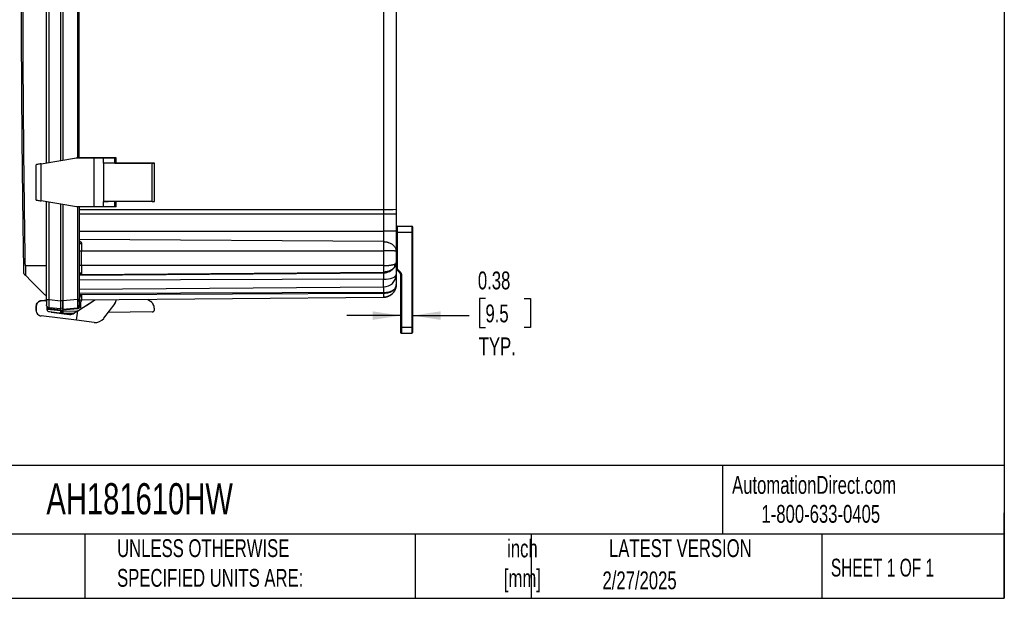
# Model space of a CAD drawing. Header units: inches. Extents: x 1.6 to 69.9, y 1.6 to 53.6.
# Tile 19 of 25: x 39.9 to 69.9, y 1.6 to 19.2. Entities that reach past the tile are written whole.
import ezdxf

# ---------------------------------------------------------------- set-up
doc = ezdxf.new("R2010")
doc.units = ezdxf.units.IN
doc.header["$LTSCALE"] = 6.5
doc.header["$MEASUREMENT"] = 0
doc.layers.add('DIMENSIONS', color=140, linetype='Continuous', lineweight=25)
doc.layers.add('TEXT', color=140, linetype='Continuous', lineweight=25)
doc.styles.add('SLDTEXTSTYLE0', font='TXT', dxfattribs={"width": 0.7})
doc.styles.add('SLDTEXTSTYLE1', font='TXT', dxfattribs={"width": 0.65})
doc.dimstyles.new('SLDDIMSTYLE1', dxfattribs={"dimtxt": 0.552246, "dimasz": 0.845, "dimexe": 0, "dimexo": 0.0625, "dimgap": 0.138062, "dimtad": 0, "dimtih": 1, "dimtoh": 1, "dimrnd": 1e-09, "dimdsep": 46, "dimtxsty": 'SLDTEXTSTYLE0', "dimsah": 1, "dimcen": 0.09, "dimadec": 0, "dimazin": 2, "dimtfac": 1, "dimtmove": 0, "dimatfit": 0, "dimfxl": 0, "dimfrac": 2, "dimtolj": 1, "dimtzin": 12, "dimarcsym": 0})

# ---------------------------------------------------------------- blocks, each defined once
blk = doc.blocks.new('_D_2')
at = {"layer": 'DIMENSIONS'}
for p, q in [((54.095, 10.734), (53.91, 10.734)), ((53.91, 10.734), (53.91, 9.856)), ((55.277, 10.734), (55.462, 10.734)), ((55.462, 10.734), (55.462, 9.856)), ((51.508, 10.217), (49.883, 10.217)), ((51.883, 10.217), (53.601, 10.217)), ((53.91, 9.856), (54.095, 9.856)), ((55.462, 9.856), (55.277, 9.856))]:
    blk.add_line(p, q, dxfattribs=at)
for points in [[(51.508, 10.217), (50.663, 10.347), (50.663, 10.087)], [(51.883, 10.217), (52.728, 10.087), (52.728, 10.347)]]:
    blk.add_solid(points, dxfattribs=at)
at = {"layer": 'DIMENSIONS', "char_height": 0.5417, "attachment_point": 1, "style": 'SLDTEXTSTYLE0'}
for s, insert in [('0.38', (53.865, 11.556)), ('9.5', (54.095, 10.554)), ('TYP.', (53.892, 9.553))]:
    blk.add_mtext(s, dxfattribs=dict(at, insert=insert))

msp = doc.modelspace()

# ---------------------------------------------------------------- linework, layer by layer
for p, q in [((50.996, 26.798), (50.996, 13.44)), ((40.743, 14.857), (40.743, 25.3)), ((40.825, 14.871), (40.825, 25.287)), ((41.684, 25.147), (41.684, 15.01)), ((41.743, 15.01), (41.743, 25.147)), ((41.183, 14.931), (41.183, 19.466)), ((41.243, 19.468), (41.243, 14.941)), ((40.578, 14.83), (41.662, 15.01)), ((42.196, 15.01), (41.662, 15.01)), ((41.662, 15.01), (41.697, 15.01)), ((41.697, 15.01), (42.529, 15.01)), ((42.196, 13.522), (42.196, 15.01)), ((42.823, 15.01), (42.483, 15.01)), ((42.483, 14.85), (42.483, 15.01)), ((42.823, 14.85), (42.823, 15.01)), ((42.867, 14.85), (42.867, 15.01)), ((40.433, 13.73), (40.433, 14.803)), ((40.578, 13.703), (40.578, 14.83)), ((42.483, 14.85), (42.483, 13.683)), ((42.823, 14.85), (42.483, 14.85)), ((43.962, 14.85), (42.617, 14.85)), ((42.867, 14.85), (43.126, 14.85)), ((43.962, 13.683), (43.962, 14.85)), ((44.026, 14.85), (44.026, 14.85)), ((44.026, 13.683), (44.026, 14.85)), ((41.662, 13.522), (40.578, 13.703)), ((40.743, 10.702), (40.743, 13.675)), ((40.825, 10.702), (40.825, 13.662)), ((41.183, 10.67), (41.183, 13.602)), ((41.243, 13.592), (41.243, 10.665)), ((42.196, 13.522), (41.662, 13.522)), ((41.684, 13.522), (41.684, 10.704)), ((41.743, 13.522), (41.743, 10.704)), ((42.483, 13.522), (42.483, 13.683)), ((42.483, 13.683), (42.617, 13.683)), ((43.962, 13.683), (42.483, 13.683)), ((42.823, 13.522), (42.483, 13.522)), ((42.823, 13.522), (42.823, 13.683)), ((42.867, 13.522), (42.867, 13.683)), ((41.743, 13.437), (50.996, 13.44)), ((50.996, 13.3), (41.743, 13.3)), ((50.996, 13.44), (50.996, 13.3)), ((50.996, 13.3), (50.996, 12.779)), ((51.383, 13.3), (51.383, 12.779)), ((51.413, 12.932), (51.853, 12.932)), ((51.413, 12.932), (51.413, 12.932)), ((51.413, 12.932), (51.853, 12.932)), ((51.413, 12.932), (51.413, 12.931)), ((51.413, 12.931), (51.413, 12.751)), ((51.413, 12.931), (51.853, 12.931)), ((51.413, 12.931), (51.413, 12.931)), ((51.413, 12.931), (51.853, 12.931)), ((51.853, 12.932), (51.853, 12.932)), ((51.853, 12.932), (51.853, 12.931)), ((51.853, 12.931), (51.853, 12.751)), ((51.853, 12.931), (51.853, 12.931)), ((41.743, 12.779), (50.996, 12.779)), ((51.413, 12.751), (51.853, 12.751)), ((51.413, 12.751), (51.413, 11.647)), ((51.853, 12.751), (51.853, 9.861)), ((51.883, 12.751), (51.883, 12.752)), ((51.883, 9.861), (51.883, 12.751)), ((50.996, 12.465), (41.743, 12.529)), ((41.807, 12.406), (41.807, 12.187)), ((41.807, 11.737), (41.807, 12.187)), ((41.807, 12.187), (50.996, 12.187)), ((50.996, 12.187), (50.996, 11.737)), ((51.379, 12.171), (51.376, 12.224)), ((51.383, 12.169), (51.381, 12.171)), ((51.383, 12.169), (51.383, 11.829)), ((40.743, 11.729), (40.103, 11.729)), ((50.996, 11.737), (41.807, 11.737)), ((51.383, 11.829), (51.38, 11.811)), ((51.381, 11.826), (51.383, 11.829)), ((40.103, 11.446), (40.195, 11.354)), ((41.743, 11.449), (50.996, 11.519)), ((41.743, 11.47), (41.807, 11.471)), ((41.807, 11.471), (50.996, 11.54)), ((50.996, 11.54), (50.996, 11.519)), ((50.996, 11.519), (50.996, 11.323)), ((51.398, 11.612), (51.493, 11.516)), ((51.419, 11.633), (51.514, 11.537)), ((51.508, 11.481), (51.508, 9.861)), ((51.508, 11.481), (51.508, 11.481)), ((51.538, 11.481), (51.538, 9.861)), ((40.2, 11.349), (40.699, 10.85)), ((50.996, 11.323), (41.743, 11.293)), ((41.743, 11.019), (50.996, 11.094)), ((50.996, 11.094), (50.996, 11.323)), ((50.996, 11.094), (50.996, 10.924)), ((40.704, 10.845), (40.743, 10.806)), ((50.996, 10.924), (41.743, 10.884)), ((41.807, 10.847), (41.743, 10.847)), ((50.996, 10.888), (41.807, 10.847)), ((50.996, 10.924), (50.996, 10.888)), ((40.434, 10.507), (40.433, 10.374)), ((40.433, 10.374), (40.434, 10.507)), ((40.434, 10.507), (40.434, 10.507)), ((40.685, 10.678), (40.586, 10.67)), ((40.586, 10.67), (40.685, 10.678)), ((40.586, 10.67), (40.586, 10.67)), ((40.685, 10.678), (40.685, 10.678)), ((40.743, 10.702), (40.746, 10.702)), ((40.746, 10.527), (40.743, 10.542)), ((40.744, 10.556), (40.744, 10.54)), ((40.748, 10.543), (40.746, 10.541)), ((40.768, 10.407), (40.767, 10.486)), ((40.767, 10.486), (40.767, 10.481)), ((40.825, 10.702), (41.183, 10.67)), ((41.243, 10.665), (41.183, 10.665)), ((41.684, 10.704), (41.243, 10.665)), ((41.697, 10.359), (42.217, 10.697)), ((41.743, 10.52), (41.741, 10.509)), ((41.774, 10.553), (41.774, 10.553)), ((41.807, 10.694), (50.996, 10.774)), ((41.958, 10.529), (42.217, 10.697)), ((42.823, 10.585), (42.483, 10.134)), ((43.825, 10.711), (43.91, 10.655)), ((43.91, 10.655), (43.91, 10.655)), ((40.433, 10.374), (40.433, 10.374)), ((41.662, 10.077), (40.578, 10.209)), ((40.79, 10.425), (40.768, 10.432)), ((40.768, 10.423), (40.79, 10.425)), ((40.768, 10.407), (40.768, 10.407)), ((41.183, 10.362), (40.769, 10.398)), ((41.183, 10.387), (40.823, 10.418)), ((40.825, 10.453), (40.824, 10.462)), ((41.183, 10.421), (40.825, 10.453)), ((41.449, 10.254), (40.838, 10.328)), ((40.838, 10.328), (40.838, 10.328)), ((40.884, 10.323), (41.183, 10.297)), ((40.885, 10.323), (41.449, 10.254)), ((41.183, 10.446), (41.243, 10.448)), ((41.183, 10.387), (41.183, 10.362)), ((41.183, 10.381), (41.243, 10.381)), ((41.243, 10.356), (41.183, 10.356)), ((41.183, 10.321), (41.243, 10.323)), ((41.243, 10.416), (41.684, 10.455)), ((41.686, 10.425), (41.243, 10.386)), ((41.243, 10.386), (41.243, 10.356)), ((41.243, 10.356), (41.705, 10.365)), ((41.243, 10.292), (41.603, 10.298)), ((41.449, 10.254), (41.449, 10.254)), ((41.697, 10.359), (41.584, 10.286)), ((41.584, 10.286), (41.603, 10.298)), ((41.584, 10.286), (41.584, 10.286)), ((41.662, 10.077), (41.697, 10.359)), ((41.685, 10.46), (41.684, 10.455)), ((43.962, 10.329), (42.617, 10.311)), ((44.026, 10.395), (44.026, 10.422)), ((44.026, 10.422), (44.026, 10.422)), ((44.026, 10.395), (44.026, 10.422)), ((44.026, 10.395), (44.026, 10.395)), ((42.196, 10.011), (41.662, 10.077)), ((51.538, 9.861), (51.853, 9.861)), ((51.538, 9.681), (51.853, 9.681)), ((51.853, 9.861), (51.853, 9.681))]:
    msp.add_line(p, q)
at = {"flags": 128}
for points in [[(42.483, 15.01), (42.457, 15.01), (42.426, 15.01), (42.392, 15.01), (42.356, 15.01), (42.317, 15.01), (42.277, 15.01), (42.237, 15.01), (42.196, 15.01)], [(42.529, 15.01), (42.579, 15.01), (42.633, 15.01), (42.689, 15.01), (42.741, 15.01), (42.788, 15.01), (42.826, 15.01), (42.852, 15.01), (42.866, 15.01), (42.865, 15.01), (42.851, 15.01), (42.823, 15.01)], [(42.823, 14.85), (42.851, 14.85), (42.865, 14.85), (42.867, 14.85)], [(42.483, 13.522), (42.457, 13.522), (42.426, 13.522), (42.392, 13.522), (42.356, 13.522), (42.317, 13.522), (42.277, 13.522), (42.237, 13.522), (42.196, 13.522)], [(42.867, 13.522), (42.865, 13.522), (42.851, 13.522), (42.823, 13.522)], [(51.383, 13.3), (51.376, 13.3), (51.354, 13.3), (51.318, 13.3), (51.27, 13.3), (51.211, 13.3), (51.145, 13.3), (51.072, 13.3), (50.996, 13.3)], [(51.383, 12.779), (51.376, 12.779), (51.354, 12.779), (51.318, 12.779), (51.27, 12.779), (51.211, 12.779), (51.145, 12.779), (51.072, 12.779), (50.996, 12.779)], [(51.383, 12.751), (51.383, 12.751), (51.385, 12.751), (51.388, 12.751), (51.392, 12.751), (51.396, 12.751), (51.401, 12.751), (51.407, 12.751), (51.413, 12.751)], [(51.853, 12.751), (51.859, 12.751), (51.864, 12.751), (51.87, 12.751), (51.874, 12.751), (51.878, 12.751), (51.881, 12.751), (51.882, 12.751), (51.883, 12.751)], [(41.743, 12.439), (41.744, 12.433), (41.748, 12.426), (41.754, 12.421), (41.762, 12.416), (41.772, 12.412), (41.783, 12.409), (41.795, 12.407), (41.807, 12.406)], [(41.743, 12.187), (41.744, 12.187), (41.748, 12.187), (41.754, 12.187), (41.762, 12.187), (41.772, 12.187), (41.783, 12.187), (41.795, 12.187), (41.807, 12.187)], [(41.807, 11.737), (41.795, 11.737), (41.783, 11.737), (41.772, 11.737), (41.762, 11.737), (41.754, 11.737), (41.748, 11.737), (41.744, 11.737), (41.743, 11.737)], [(50.996, 11.737), (50.996, 11.707), (50.996, 11.678), (50.996, 11.65), (50.996, 11.623), (50.996, 11.598), (50.996, 11.576), (50.996, 11.556), (50.996, 11.54)], [(50.996, 11.323), (51.072, 11.326), (51.145, 11.335), (51.211, 11.348), (51.27, 11.367), (51.318, 11.389), (51.354, 11.414), (51.376, 11.441), (51.383, 11.469)], [(51.383, 11.647), (51.383, 11.647), (51.385, 11.647), (51.388, 11.647), (51.392, 11.647), (51.396, 11.647), (51.401, 11.647), (51.407, 11.647), (51.413, 11.647)], [(51.419, 11.633), (51.415, 11.629), (51.411, 11.625), (51.407, 11.621), (51.404, 11.618), (51.401, 11.615), (51.399, 11.613), (51.398, 11.612), (51.398, 11.612)], [(51.514, 11.537), (51.51, 11.533), (51.506, 11.529), (51.503, 11.525), (51.499, 11.522), (51.497, 11.52), (51.495, 11.518), (51.494, 11.516), (51.493, 11.516)], [(51.538, 11.481), (51.532, 11.481), (51.526, 11.481), (51.521, 11.481), (51.517, 11.481), (51.513, 11.481), (51.51, 11.481), (51.508, 11.481), (51.508, 11.481)], [(50.996, 10.888), (50.996, 10.863), (50.996, 10.841), (50.996, 10.821), (50.996, 10.804), (50.996, 10.791), (50.996, 10.782), (50.996, 10.776), (50.996, 10.774)], [(51.508, 9.861), (51.508, 9.861), (51.51, 9.861), (51.513, 9.861), (51.517, 9.861), (51.521, 9.861), (51.526, 9.861), (51.532, 9.861), (51.538, 9.861)], [(51.538, 9.861), (51.538, 9.826), (51.538, 9.792), (51.538, 9.761), (51.538, 9.734), (51.538, 9.712), (51.538, 9.695), (51.538, 9.685), (51.538, 9.681)], [(51.853, 9.861), (51.859, 9.861), (51.864, 9.861), (51.87, 9.861), (51.874, 9.861), (51.878, 9.861), (51.881, 9.861), (51.882, 9.861), (51.883, 9.861)]]:
    msp.add_lwpolyline(points, dxfattribs=at)
for centre, radius, start, end in [((51.092, 16.95), 3.511, 268.4331, 274.7467), ((51.413, 12.902), 0.03, 90, 180), ((51.413, 12.902), 0.03, 90, 180), ((51.413, 12.902), 0.03, 90, 180), ((51.413, 12.901), 0.03, 90, 180), ((51.413, 12.901), 0.03, 90, 180), ((51.413, 12.901), 0.03, 90, 180), ((51.853, 12.902), 0.03, 360, 90), ((51.853, 12.902), 0.03, 359.9999, 90), ((51.853, 12.902), 0.03, 359.9999, 90), ((51.853, 12.901), 0.03, 0, 90), ((51.853, 12.901), 0.03, 359.9999, 90), ((51.853, 12.901), 0.03, 359.9999, 90), ((51.002, 11.924), 0.405, 269.2064, 323.2751), ((51.007, 11.47), 0.376, 268.3897, 357.7762), ((51.433, 11.647), 0.05, 180, 225), ((51.433, 11.647), 0.02, 180, 224.9999), ((51.458, 11.481), 0.05, 360, 45), ((51.02, 11.468), 0.545, 267.5124, 304.2613), ((41.808, 10.629), 0.065, 90.4718, 180), ((42.648, 10.717), 0.219, 323.0419, 356.3287), ((42.196, 10.477), 0.513, 182.4466, 185.7702), ((42.234, 10.322), 0.313, 263.0419, 323.0418), ((51.538, 9.711), 0.03, 179.9999, 270), ((51.853, 9.711), 0.03, 270, 0)]:
    msp.add_arc(centre, radius, start, end)
for points, knots in [([(40.049, 28.737), (40.045, 28.515), (40.037, 28.033), (40.026, 27.305), (40.016, 26.566), (40.008, 25.871), (40.001, 25.221), (39.995, 24.618), (39.991, 24.06), (39.987, 23.543), (39.984, 23.065), (39.982, 22.626), (39.98, 22.228), (39.978, 21.872), (39.977, 21.559), (39.977, 21.303), (39.976, 21.101), (39.976, 20.945), (39.976, 20.815), (39.976, 20.699), (39.976, 20.557), (39.975, 20.364), (39.975, 20.109), (39.975, 19.804), (39.976, 19.449), (39.976, 19.044), (39.978, 18.59), (39.979, 18.087), (39.982, 17.556), (39.985, 16.999), (39.989, 16.422), (39.994, 15.805), (40, 15.148), (40.007, 14.455), (40.016, 13.728), (40.026, 12.967), (40.037, 12.22), (40.045, 11.727), (40.049, 11.5)], [0, 0, 0, 0, 0.0385876, 0.0839224, 0.1267711, 0.1671337, 0.2050099, 0.2397896, 0.2721709, 0.3021536, 0.3297379, 0.3553593, 0.3784941, 0.3991423, 0.4173038, 0.4329787, 0.4435502, 0.4525866, 0.4600878, 0.466156, 0.4728449, 0.4847969, 0.4996253, 0.5173301, 0.5379113, 0.5613689, 0.5877029, 0.6169133, 0.649, 0.6801928, 0.7136947, 0.7495057, 0.7876256, 0.8280545, 0.8700088, 0.91419, 0.9605982, 1, 1, 1, 1]), ([(40.103, 11.729), (40.101, 11.851), (40.097, 12.094), (40.091, 12.459), (40.086, 12.823), (40.081, 13.188), (40.076, 13.553), (40.071, 13.917), (40.067, 14.282), (40.062, 14.647), (40.059, 15.012), (40.055, 15.376), (40.052, 15.741), (40.049, 16.106), (40.046, 16.471), (40.043, 16.836), (40.041, 17.2), (40.039, 17.565), (40.037, 17.93), (40.036, 18.295), (40.035, 18.659), (40.034, 19.024), (40.033, 19.389), (40.033, 19.754), (40.032, 20.119), (40.033, 20.483), (40.033, 20.848), (40.034, 21.213), (40.035, 21.578), (40.036, 21.943), (40.037, 22.307), (40.039, 22.672), (40.041, 23.037), (40.043, 23.402), (40.046, 23.766), (40.049, 24.131), (40.052, 24.496), (40.055, 24.861), (40.059, 25.225), (40.062, 25.59), (40.067, 25.955), (40.071, 26.32), (40.076, 26.684), (40.081, 27.049), (40.086, 27.414), (40.091, 27.779), (40.097, 28.143), (40.101, 28.387), (40.103, 28.508)], [0, 0, 0, 0, 0.02174, 0.04348, 0.06522, 0.08696, 0.1087, 0.130439, 0.152179, 0.173918, 0.195657, 0.217396, 0.239135, 0.260874, 0.282613, 0.304352, 0.326091, 0.34783, 0.369568, 0.391307, 0.413046, 0.434784, 0.456523, 0.478261, 0.5, 0.521739, 0.543477, 0.565216, 0.586954, 0.608693, 0.630432, 0.65217, 0.673909, 0.695648, 0.717387, 0.739126, 0.760865, 0.782604, 0.804343, 0.826082, 0.847821, 0.869561, 0.8913, 0.91304, 0.93478, 0.95652, 0.97826, 1, 1, 1, 1]), ([(40.578, 14.83), (40.56, 14.827), (40.541, 14.824), (40.505, 14.818), (40.488, 14.814), (40.46, 14.809), (40.45, 14.807), (40.436, 14.804), (40.433, 14.803), (40.433, 14.803)], [0, 0, 0, 0, 0.25, 0.25, 0.5, 0.5, 0.75, 0.75, 1, 1, 1, 1]), ([(43.126, 14.85), (43.144, 14.85), (43.161, 14.85), (43.197, 14.85), (43.214, 14.85), (43.267, 14.85), (43.301, 14.85), (43.405, 14.85), (43.474, 14.85), (43.607, 14.85), (43.672, 14.85), (43.764, 14.85), (43.795, 14.85), (43.839, 14.85), (43.853, 14.85), (43.882, 14.85), (43.896, 14.85), (43.91, 14.85)], [0, 0, 0, 0, 0.0625, 0.0625, 0.125, 0.125, 0.25, 0.25, 0.5, 0.5, 0.75, 0.75, 0.875, 0.875, 0.9375, 0.9375, 1, 1, 1, 1]), ([(44.026, 14.85), (44.025, 14.85), (44.025, 14.85), (44.023, 14.85), (44.021, 14.85), (44.016, 14.85), (44.008, 14.85), (43.996, 14.85), (43.984, 14.85), (43.972, 14.85), (43.958, 14.85), (43.943, 14.85), (43.927, 14.85), (43.916, 14.85), (43.91, 14.85)], [0, 0, 0, 0, 0.062511, 0.125024, 0.187406, 0.250047, 0.374946, 0.499995, 0.583157, 0.66577, 0.748297, 0.831207, 0.914959, 1, 1, 1, 1]), ([(43.962, 14.85), (43.964, 14.85), (43.969, 14.85), (43.979, 14.85), (43.993, 14.85), (44.006, 14.85), (44.016, 14.85), (44.022, 14.85), (44.025, 14.85), (44.026, 14.85), (44.026, 14.85), (44.026, 14.85)], [0, 0, 0, 0, 0.071167, 0.143029, 0.286118, 0.499577, 0.624521, 0.749717, 0.874819, 0.937373, 1, 1, 1, 1]), ([(40.433, 13.73), (40.433, 13.729), (40.436, 13.729), (40.45, 13.726), (40.46, 13.723), (40.488, 13.718), (40.505, 13.715), (40.541, 13.709), (40.56, 13.706), (40.578, 13.703)], [0, 0, 0, 0, 0.25, 0.25, 0.5, 0.5, 0.75, 0.75, 1, 1, 1, 1]), ([(43.962, 13.683), (43.964, 13.683), (43.966, 13.683), (43.97, 13.683), (43.972, 13.683), (43.979, 13.683), (43.983, 13.683), (43.994, 13.683), (44.002, 13.683), (44.014, 13.683), (44.018, 13.683), (44.023, 13.683), (44.024, 13.683), (44.026, 13.683), (44.026, 13.683), (44.026, 13.683)], [0, 0, 0, 0, 0.0625, 0.0625, 0.125, 0.125, 0.25, 0.25, 0.5, 0.5, 0.75, 0.75, 0.875, 0.875, 1, 1, 1, 1]), ([(51.883, 12.751), (51.883, 12.769), (51.883, 12.788), (51.883, 12.825), (51.883, 12.843), (51.883, 12.872), (51.883, 12.883), (51.883, 12.898), (51.883, 12.901), (51.883, 12.901)], [0, 0, 0, 0, 0.25, 0.25, 0.5, 0.5, 0.75, 0.75, 1, 1, 1, 1]), ([(50.996, 12.779), (50.996, 12.75), (50.996, 12.72), (50.996, 12.661), (50.996, 12.632), (50.996, 12.577), (50.996, 12.551), (50.996, 12.504), (50.996, 12.483), (50.996, 12.465)], [0, 0, 0, 0, 0.25, 0.25, 0.5, 0.5, 0.75, 0.75, 1, 1, 1, 1]), ([(51.383, 12.779), (51.383, 12.721), (51.383, 12.663), (51.383, 12.577), (51.383, 12.549), (51.383, 12.494), (51.383, 12.467), (51.383, 12.388), (51.383, 12.339), (51.383, 12.247), (51.383, 12.205), (51.383, 12.169)], [0, 0, 0, 0, 0.25, 0.25, 0.375, 0.375, 0.5, 0.5, 0.75, 0.75, 1, 1, 1, 1]), ([(41.743, 12.487), (41.745, 12.485), (41.75, 12.483), (41.757, 12.48), (41.763, 12.476), (41.769, 12.472), (41.775, 12.468), (41.78, 12.464), (41.785, 12.459), (41.79, 12.453), (41.797, 12.444), (41.802, 12.434), (41.805, 12.424), (41.807, 12.415), (41.807, 12.409), (41.807, 12.406)], [0, 0, 0, 0, 0.0681035, 0.1343757, 0.1989702, 0.2620528, 0.3238016, 0.3844066, 0.4440685, 0.5029979, 0.6253579, 0.7450699, 0.8302794, 0.9149294, 1, 1, 1, 1]), ([(50.996, 12.465), (50.996, 12.449), (50.996, 12.431), (50.996, 12.389), (50.996, 12.366), (50.996, 12.317), (50.996, 12.291), (50.996, 12.239), (50.996, 12.212), (50.996, 12.187)], [0, 0, 0, 0, 0.25, 0.25, 0.5, 0.5, 0.75, 0.75, 1, 1, 1, 1]), ([(50.996, 12.465), (51, 12.465), (51.009, 12.465), (51.021, 12.464), (51.032, 12.464), (51.044, 12.463), (51.055, 12.461), (51.065, 12.46), (51.075, 12.458), (51.082, 12.457), (51.085, 12.457)], [0, 0, 0, 0, 0.1383507, 0.273296, 0.4046167, 0.5321047, 0.6555644, 0.7748121, 0.8896768, 1, 1, 1, 1]), ([(51.085, 12.457), (51.089, 12.456), (51.097, 12.454), (51.108, 12.452), (51.119, 12.449), (51.128, 12.446), (51.137, 12.444), (51.159, 12.436), (51.193, 12.423), (51.235, 12.4), (51.275, 12.373), (51.311, 12.339), (51.34, 12.302), (51.36, 12.267), (51.371, 12.24), (51.378, 12.217), (51.381, 12.199), (51.383, 12.183), (51.383, 12.173), (51.383, 12.169)], [0, 0, 0, 0, 0.024101, 0.046712, 0.067784, 0.087276, 0.105153, 0.121382, 0.224753, 0.322902, 0.414759, 0.534344, 0.650917, 0.736834, 0.823238, 0.873811, 0.920027, 0.962035, 1, 1, 1, 1]), ([(51.381, 12.171), (51.381, 12.171), (51.38, 12.173), (51.372, 12.176), (51.356, 12.179), (51.333, 12.181), (51.305, 12.183), (51.275, 12.184), (51.244, 12.185), (51.215, 12.186), (51.182, 12.186), (51.138, 12.186), (51.077, 12.187), (51.026, 12.187), (50.996, 12.187)], [0, 0, 0, 0, 0.032868, 0.119638, 0.216325, 0.2996, 0.386616, 0.477377, 0.537694, 0.601367, 0.668398, 0.738787, 0.848395, 1, 1, 1, 1]), ([(40.103, 11.729), (40.103, 11.725), (40.103, 11.718), (40.103, 11.708), (40.104, 11.697), (40.104, 11.686), (40.104, 11.676), (40.104, 11.666), (40.104, 11.655), (40.104, 11.645), (40.104, 11.636), (40.104, 11.626), (40.105, 11.616), (40.105, 11.607), (40.105, 11.598), (40.105, 11.589), (40.105, 11.581), (40.105, 11.572), (40.105, 11.564), (40.105, 11.556), (40.105, 11.549), (40.105, 11.541), (40.105, 11.534), (40.105, 11.525), (40.105, 11.514), (40.105, 11.501), (40.105, 11.49), (40.105, 11.48), (40.105, 11.471), (40.105, 11.463), (40.105, 11.456), (40.104, 11.451), (40.104, 11.448), (40.104, 11.446), (40.104, 11.445), (40.104, 11.445)], [0, 0, 0, 0, 0.0242082, 0.0482805, 0.072216, 0.0960139, 0.1196734, 0.1431938, 0.1665743, 0.1898141, 0.2129124, 0.2358687, 0.2586821, 0.281352, 0.3038776, 0.3262583, 0.3484934, 0.3705822, 0.3925242, 0.4143187, 0.4359651, 0.4574627, 0.4788111, 0.5000095, 0.5434286, 0.5872694, 0.6315273, 0.6761974, 0.7212749, 0.7667547, 0.8126315, 0.8589, 0.9055547, 0.95259, 1, 1, 1, 1]), ([(41.807, 11.737), (41.807, 11.71), (41.807, 11.683), (41.807, 11.631), (41.807, 11.606), (41.807, 11.56), (41.807, 11.539), (41.807, 11.501), (41.807, 11.484), (41.807, 11.471)], [0, 0, 0, 0, 0.25, 0.25, 0.5, 0.5, 0.75, 0.75, 1, 1, 1, 1]), ([(50.996, 11.737), (51, 11.737), (51.009, 11.737), (51.021, 11.737), (51.033, 11.737), (51.045, 11.737), (51.057, 11.738), (51.07, 11.738), (51.082, 11.739), (51.094, 11.739), (51.105, 11.74), (51.117, 11.741), (51.129, 11.742), (51.14, 11.743), (51.152, 11.744), (51.163, 11.745), (51.174, 11.746), (51.188, 11.748), (51.203, 11.75), (51.221, 11.753), (51.238, 11.756), (51.255, 11.759), (51.271, 11.762), (51.286, 11.766), (51.301, 11.77), (51.314, 11.775), (51.322, 11.778), (51.326, 11.779)], [0, 0, 0, 0, 0.030698, 0.06142, 0.092168, 0.122944, 0.153749, 0.184584, 0.215451, 0.246351, 0.277286, 0.308257, 0.339265, 0.370313, 0.4014, 0.43253, 0.463702, 0.49492, 0.548507, 0.602712, 0.657543, 0.713006, 0.769106, 0.82585, 0.883243, 0.941291, 1, 1, 1, 1]), ([(51.326, 11.681), (51.324, 11.679), (51.32, 11.674), (51.313, 11.666), (51.306, 11.659), (51.299, 11.652), (51.291, 11.645), (51.284, 11.638), (51.276, 11.631), (51.267, 11.625), (51.259, 11.619), (51.25, 11.613), (51.241, 11.607), (51.232, 11.602), (51.223, 11.597), (51.214, 11.592), (51.204, 11.587), (51.195, 11.582), (51.181, 11.576), (51.163, 11.569), (51.141, 11.562), (51.117, 11.555), (51.094, 11.55), (51.07, 11.545), (51.045, 11.542), (51.021, 11.54), (51.005, 11.54), (50.996, 11.54)], [0, 0, 0, 0, 0.031164, 0.062143, 0.092937, 0.123547, 0.153974, 0.184219, 0.214282, 0.244165, 0.273868, 0.303393, 0.33274, 0.361909, 0.390903, 0.419721, 0.448366, 0.476837, 0.505136, 0.567516, 0.629724, 0.691771, 0.753669, 0.81543, 0.877064, 0.938584, 1, 1, 1, 1]), ([(51.326, 11.779), (51.342, 11.786), (51.373, 11.801), (51.379, 11.817), (51.381, 11.826)], [0, 0, 0, 0, 0.4963893, 1, 1, 1, 1]), ([(51.38, 11.811), (51.378, 11.792), (51.373, 11.749), (51.343, 11.706), (51.326, 11.681)], [0, 0, 0, 0, 0.433042, 1, 1, 1, 1]), ([(51.326, 11.779), (51.331, 11.762), (51.333, 11.745), (51.333, 11.712), (51.331, 11.696), (51.326, 11.681)], [0, 0, 0, 0, 0.5, 0.5, 1, 1, 1, 1]), ([(51.383, 11.829), (51.383, 11.807), (51.383, 11.771), (51.383, 11.723), (51.383, 11.702), (51.383, 11.687), (51.383, 11.68), (51.383, 11.641), (51.383, 11.609), (51.383, 11.542), (51.383, 11.506), (51.383, 11.469)], [0, 0, 0, 0, 0.25, 0.375, 0.4375, 0.4375, 0.5, 0.5, 0.75, 0.75, 1, 1, 1, 1]), ([(40.049, 11.5), (40.051, 11.498), (40.056, 11.494), (40.088, 11.461), (40.104, 11.445)], [0, 0, 0, 0, 0.499962, 1, 1, 1, 1]), ([(41.745, 11.525), (41.745, 11.525), (41.743, 11.525), (41.743, 11.522), (41.743, 11.52)], [0, 0, 0, 0, 0.2507276, 1, 1, 1, 1]), ([(41.743, 11.483), (41.745, 11.483), (41.75, 11.482), (41.757, 11.481), (41.764, 11.48), (41.771, 11.479), (41.778, 11.478), (41.786, 11.476), (41.794, 11.474), (41.801, 11.472), (41.806, 11.471), (41.807, 11.471)], [0, 0, 0, 0, 0.1195911, 0.2328104, 0.339632, 0.440044, 0.534062, 0.6590589, 0.8052264, 0.9240855, 1, 1, 1, 1]), ([(41.807, 11.471), (41.793, 11.488), (41.777, 11.506), (41.759, 11.521), (41.753, 11.525), (41.748, 11.527), (41.746, 11.526), (41.745, 11.525)], [0, 0, 0, 0, 0.67295, 0.723992, 0.819722, 0.951483, 1, 1, 1, 1]), ([(51.383, 11.469), (51.383, 11.466), (51.383, 11.464), (51.383, 11.459), (51.383, 11.457), (51.383, 11.456)], [0, 0, 0, 0, 0.5, 0.5, 1, 1, 1, 1]), ([(51.383, 11.456), (51.383, 11.448), (51.383, 11.436), (51.383, 11.423), (51.383, 11.414), (51.383, 11.409), (51.383, 11.394), (51.383, 11.384), (51.383, 11.362), (51.383, 11.35), (51.383, 11.287), (51.383, 11.229), (51.383, 11.164)], [0, 0, 0, 0, 0.125, 0.1875, 0.1875, 0.25, 0.25, 0.375, 0.375, 0.5, 0.5, 1, 1, 1, 1]), ([(51.514, 11.537), (51.522, 11.53), (51.528, 11.521), (51.536, 11.501), (51.538, 11.491), (51.538, 11.481)], [0, 0, 0, 0, 0.5, 0.5, 1, 1, 1, 1]), ([(51.326, 11.018), (51.329, 11.021), (51.333, 11.026), (51.341, 11.036), (51.35, 11.049), (51.359, 11.065), (51.368, 11.083), (51.374, 11.1), (51.378, 11.117), (51.381, 11.133), (51.383, 11.148), (51.383, 11.159), (51.383, 11.164)], [0, 0, 0, 0, 0.055003, 0.13141, 0.228833, 0.346665, 0.484012, 0.594524, 0.701402, 0.80461, 0.904139, 1, 1, 1, 1]), ([(51.383, 11.164), (51.383, 11.16), (51.383, 11.152), (51.382, 11.14), (51.381, 11.128), (51.38, 11.116), (51.378, 11.104), (51.376, 11.093), (51.374, 11.081), (51.371, 11.07), (51.368, 11.055), (51.362, 11.037), (51.354, 11.017), (51.346, 10.997), (51.337, 10.979), (51.33, 10.968), (51.326, 10.962)], [0, 0, 0, 0, 0.05717, 0.114042, 0.170615, 0.226891, 0.282869, 0.33855, 0.393934, 0.449022, 0.503813, 0.609673, 0.712218, 0.811452, 0.907379, 1, 1, 1, 1]), ([(41.743, 10.698), (41.743, 10.699), (41.743, 10.702), (41.743, 10.705), (41.744, 10.709), (41.744, 10.712), (41.745, 10.716), (41.746, 10.719), (41.747, 10.722), (41.748, 10.726), (41.749, 10.729), (41.75, 10.732), (41.752, 10.735), (41.753, 10.738), (41.754, 10.74), (41.755, 10.743), (41.756, 10.745), (41.757, 10.748), (41.758, 10.75), (41.759, 10.752), (41.76, 10.754), (41.761, 10.756), (41.762, 10.758), (41.762, 10.759), (41.763, 10.761), (41.769, 10.773), (41.777, 10.788), (41.786, 10.806), (41.792, 10.817), (41.798, 10.828), (41.803, 10.838), (41.806, 10.845), (41.807, 10.847)], [0, 0, 0, 0, 0.021942, 0.043437, 0.06453, 0.085257, 0.105657, 0.125748, 0.145516, 0.164931, 0.183946, 0.202524, 0.22064, 0.238264, 0.255364, 0.271905, 0.287853, 0.303174, 0.317839, 0.331823, 0.345106, 0.357672, 0.369501, 0.380579, 0.39089, 0.400422, 0.622966, 0.703221, 0.791661, 0.85747, 0.950263, 1, 1, 1, 1]), ([(41.807, 10.847), (41.804, 10.846), (41.798, 10.843), (41.788, 10.838), (41.775, 10.831), (41.76, 10.822), (41.749, 10.815), (41.743, 10.812)], [0, 0, 0, 0, 0.1305169, 0.2839956, 0.4606254, 0.722485, 1, 1, 1, 1]), ([(41.807, 10.847), (41.807, 10.824), (41.807, 10.802), (41.807, 10.765), (41.807, 10.748), (41.807, 10.721), (41.807, 10.711), (41.807, 10.697), (41.807, 10.694), (41.807, 10.694)], [0, 0, 0, 0, 0.25, 0.25, 0.5, 0.5, 0.75, 0.75, 1, 1, 1, 1]), ([(51.326, 11.018), (51.31, 10.999), (51.289, 10.981), (51.243, 10.949), (51.216, 10.935), (51.159, 10.912), (51.128, 10.903), (51.063, 10.891), (51.03, 10.888), (50.996, 10.888)], [0, 0, 0, 0, 0.25, 0.25, 0.5, 0.5, 0.75, 0.75, 1, 1, 1, 1]), ([(50.996, 10.776), (51.038, 10.78), (51.116, 10.789), (51.212, 10.838), (51.282, 10.897), (51.313, 10.943), (51.328, 10.964)], [0, 0, 0, 0, 0.304552, 0.572454, 0.803076, 1, 1, 1, 1]), ([(51.326, 10.962), (51.324, 10.958), (51.32, 10.952), (51.313, 10.941), (51.306, 10.932), (51.299, 10.922), (51.291, 10.913), (51.284, 10.904), (51.276, 10.895), (51.267, 10.887), (51.259, 10.879), (51.25, 10.871), (51.241, 10.863), (51.232, 10.856), (51.223, 10.849), (51.214, 10.842), (51.204, 10.836), (51.195, 10.83), (51.181, 10.822), (51.163, 10.813), (51.141, 10.803), (51.117, 10.794), (51.094, 10.787), (51.07, 10.781), (51.045, 10.777), (51.021, 10.775), (51.005, 10.774), (50.996, 10.774)], [0, 0, 0, 0, 0.0311647, 0.062144, 0.0929387, 0.1235495, 0.1539773, 0.1842229, 0.2142871, 0.2441708, 0.2738748, 0.3034, 0.3327473, 0.3619177, 0.3909121, 0.4197313, 0.4483765, 0.4768485, 0.5051483, 0.5675262, 0.6297326, 0.6917785, 0.7536754, 0.8154346, 0.8770674, 0.9385853, 1, 1, 1, 1]), ([(50.996, 10.774), (51.017, 10.775), (51.054, 10.777), (51.104, 10.789), (51.158, 10.809), (51.214, 10.841), (51.258, 10.874), (51.275, 10.895), (51.277, 10.898)], [0, 0, 0, 0, 0.195831, 0.357072, 0.483692, 0.737552, 0.966706, 1, 1, 1, 1]), ([(51.326, 10.962), (51.331, 10.969), (51.333, 10.977), (51.333, 10.997), (51.33, 11.007), (51.326, 11.018)], [0, 0, 0, 0, 0.5, 0.5, 1, 1, 1, 1]), ([(40.586, 10.67), (40.567, 10.668), (40.548, 10.664), (40.51, 10.646), (40.493, 10.633), (40.464, 10.602), (40.452, 10.584), (40.438, 10.545), (40.434, 10.525), (40.434, 10.507)], [0, 0, 0, 0, 0.25, 0.25, 0.5, 0.5, 0.75, 0.75, 1, 1, 1, 1]), ([(40.434, 10.507), (40.434, 10.525), (40.438, 10.545), (40.452, 10.584), (40.464, 10.602), (40.493, 10.633), (40.51, 10.646), (40.548, 10.664), (40.567, 10.668), (40.586, 10.67)], [0, 0, 0, 0, 0.25, 0.25, 0.5, 0.5, 0.75, 0.75, 1, 1, 1, 1]), ([(40.744, 10.655), (40.741, 10.658), (40.733, 10.668), (40.711, 10.677), (40.694, 10.678), (40.685, 10.678)], [0, 0, 0, 0, 0.186947, 0.610507, 1, 1, 1, 1]), ([(40.685, 10.678), (40.692, 10.678), (40.707, 10.678), (40.728, 10.67), (40.739, 10.66), (40.744, 10.655)], [0, 0, 0, 0, 0.330331, 0.688109, 1, 1, 1, 1]), ([(40.743, 10.702), (40.743, 10.681), (40.743, 10.66), (40.743, 10.621), (40.743, 10.604), (40.743, 10.574), (40.743, 10.562), (40.743, 10.546), (40.743, 10.542), (40.743, 10.542)], [0, 0, 0, 0, 0.25, 0.25, 0.5, 0.5, 0.75, 0.75, 1, 1, 1, 1]), ([(40.744, 10.703), (40.744, 10.686), (40.744, 10.651), (40.744, 10.604), (40.744, 10.571), (40.744, 10.559), (40.744, 10.556)], [0, 0, 0, 0, 0.296245, 0.592739, 0.889388, 1, 1, 1, 1]), ([(40.744, 10.527), (40.745, 10.522), (40.748, 10.512), (40.753, 10.511), (40.756, 10.511)], [0, 0, 0, 0, 0.481291, 1, 1, 1, 1]), ([(40.746, 10.702), (40.746, 10.702), (40.749, 10.702), (40.765, 10.702), (40.792, 10.702), (40.814, 10.702), (40.825, 10.702)], [0, 0, 0, 0, 0.1540087, 0.4360058, 0.7180029, 1, 1, 1, 1]), ([(40.748, 10.515), (40.752, 10.507), (40.76, 10.491), (40.779, 10.473), (40.801, 10.461), (40.818, 10.458), (40.826, 10.457)], [0, 0, 0, 0, 0.254941, 0.513524, 0.764928, 1, 1, 1, 1]), ([(40.767, 10.481), (40.768, 10.481), (40.772, 10.476), (40.783, 10.466), (40.796, 10.461), (40.801, 10.458)], [0, 0, 0, 0, 0.048226, 0.543236, 1, 1, 1, 1]), ([(40.767, 10.481), (40.775, 10.474), (40.792, 10.459), (40.814, 10.455), (40.825, 10.453)], [0, 0, 0, 0, 0.493985, 1, 1, 1, 1]), ([(40.824, 10.462), (40.823, 10.465), (40.822, 10.472), (40.822, 10.522), (40.822, 10.588), (40.824, 10.651), (40.825, 10.685), (40.825, 10.702)], [0, 0, 0, 0, 0.151049, 0.426539, 0.704797, 0.850427, 1, 1, 1, 1]), ([(41.183, 10.421), (41.183, 10.421), (41.183, 10.421), (41.183, 10.422), (41.183, 10.423), (41.183, 10.425), (41.183, 10.426), (41.183, 10.429), (41.183, 10.431), (41.183, 10.434), (41.183, 10.438), (41.183, 10.441), (41.183, 10.445), (41.183, 10.45), (41.183, 10.454), (41.183, 10.459), (41.183, 10.464), (41.183, 10.47), (41.183, 10.475), (41.183, 10.481), (41.183, 10.488), (41.183, 10.496), (41.183, 10.506), (41.183, 10.52), (41.183, 10.534), (41.183, 10.549), (41.183, 10.564), (41.183, 10.581), (41.183, 10.598), (41.183, 10.615), (41.183, 10.633), (41.183, 10.652), (41.183, 10.664), (41.183, 10.67)], [0, 0, 0, 0, 0.026348, 0.052551, 0.07861, 0.104526, 0.130299, 0.15593, 0.181418, 0.206764, 0.231969, 0.257034, 0.281958, 0.306742, 0.331386, 0.355892, 0.380259, 0.404488, 0.42858, 0.452535, 0.476354, 0.500037, 0.543188, 0.58679, 0.630847, 0.67536, 0.720334, 0.765771, 0.811674, 0.858046, 0.904889, 0.952206, 1, 1, 1, 1]), ([(41.243, 10.665), (41.243, 10.662), (41.243, 10.655), (41.243, 10.645), (41.243, 10.635), (41.243, 10.625), (41.243, 10.615), (41.243, 10.605), (41.243, 10.595), (41.243, 10.586), (41.243, 10.577), (41.243, 10.567), (41.243, 10.559), (41.243, 10.55), (41.243, 10.541), (41.243, 10.533), (41.243, 10.525), (41.243, 10.517), (41.243, 10.51), (41.243, 10.503), (41.243, 10.496), (41.243, 10.487), (41.243, 10.477), (41.243, 10.467), (41.243, 10.457), (41.243, 10.448), (41.243, 10.44), (41.243, 10.433), (41.243, 10.427), (41.243, 10.422), (41.243, 10.419), (41.243, 10.417), (41.243, 10.416), (41.243, 10.416)], [0, 0, 0, 0, 0.026348, 0.052551, 0.07861, 0.104526, 0.130299, 0.15593, 0.181418, 0.206764, 0.231969, 0.257034, 0.281958, 0.306742, 0.331386, 0.355892, 0.380259, 0.404488, 0.42858, 0.452535, 0.476354, 0.500037, 0.543188, 0.58679, 0.630847, 0.67536, 0.720334, 0.765771, 0.811674, 0.858046, 0.904889, 0.952206, 1, 1, 1, 1]), ([(41.243, 10.448), (41.243, 10.448), (41.243, 10.454), (41.243, 10.475), (41.243, 10.492), (41.243, 10.532), (41.243, 10.556), (41.243, 10.608), (41.243, 10.637), (41.243, 10.665)], [0, 0, 0, 0, 0.25, 0.25, 0.5, 0.5, 0.75, 0.75, 1, 1, 1, 1]), ([(41.683, 10.46), (41.689, 10.461), (41.701, 10.462), (41.717, 10.471), (41.731, 10.484), (41.736, 10.496), (41.739, 10.501)], [0, 0, 0, 0, 0.235074, 0.486489, 0.745076, 1, 1, 1, 1]), ([(41.743, 10.704), (41.743, 10.704), (41.742, 10.704), (41.736, 10.704), (41.732, 10.704), (41.72, 10.704), (41.713, 10.704), (41.699, 10.704), (41.691, 10.704), (41.684, 10.704)], [0, 0, 0, 0, 0.25, 0.25, 0.5, 0.5, 0.75, 0.75, 1, 1, 1, 1]), ([(41.684, 10.704), (41.684, 10.687), (41.685, 10.653), (41.686, 10.591), (41.686, 10.523), (41.686, 10.479), (41.685, 10.462), (41.685, 10.46), (41.685, 10.46)], [0, 0, 0, 0, 0.149177, 0.294444, 0.572122, 0.849826, 0.995086, 1, 1, 1, 1]), ([(41.684, 10.455), (41.685, 10.455), (41.688, 10.456), (41.693, 10.457), (41.698, 10.458), (41.702, 10.459), (41.706, 10.461), (41.709, 10.463), (41.713, 10.465), (41.716, 10.467), (41.719, 10.469), (41.721, 10.471), (41.724, 10.474), (41.727, 10.478), (41.732, 10.484), (41.737, 10.492), (41.74, 10.501), (41.743, 10.51), (41.743, 10.517), (41.743, 10.52)], [0, 0, 0, 0, 0.051351, 0.100944, 0.148781, 0.194861, 0.239184, 0.28175, 0.322558, 0.36161, 0.398904, 0.434441, 0.468221, 0.500243, 0.604071, 0.70596, 0.80591, 0.903923, 1, 1, 1, 1]), ([(41.772, 10.52), (41.772, 10.508), (41.77, 10.496), (41.762, 10.474), (41.755, 10.464), (41.739, 10.447), (41.73, 10.44), (41.709, 10.429), (41.697, 10.426), (41.686, 10.425)], [0, 0, 0, 0, 0.25, 0.25, 0.5, 0.5, 0.75, 0.75, 1, 1, 1, 1]), ([(41.736, 10.502), (41.737, 10.501), (41.74, 10.5), (41.741, 10.505), (41.742, 10.509)], [0, 0, 0, 0, 0.3957332, 1, 1, 1, 1]), ([(41.742, 10.524), (41.742, 10.524), (41.742, 10.523), (41.74, 10.528), (41.739, 10.532)], [0, 0, 0, 0, 0.307118, 1, 1, 1, 1]), ([(41.743, 10.707), (41.743, 10.708), (41.743, 10.709), (41.744, 10.712), (41.745, 10.714)], [0, 0, 0, 0, 0.156261, 1, 1, 1, 1]), ([(41.743, 10.704), (41.743, 10.679), (41.743, 10.656), (41.743, 10.622), (41.743, 10.612), (41.743, 10.591), (41.743, 10.582), (41.743, 10.565), (41.743, 10.557), (41.743, 10.544), (41.743, 10.538), (41.743, 10.524), (41.743, 10.52), (41.743, 10.52)], [0, 0, 0, 0, 0.25, 0.25, 0.375, 0.375, 0.5, 0.5, 0.625, 0.625, 0.75, 0.75, 1, 1, 1, 1]), ([(41.743, 10.65), (41.743, 10.651), (41.743, 10.658), (41.743, 10.671), (41.743, 10.683), (41.743, 10.689)], [0, 0, 0, 0, 0.06593, 0.566298, 1, 1, 1, 1]), ([(41.743, 10.52), (41.743, 10.52), (41.746, 10.52), (41.757, 10.52), (41.765, 10.52), (41.772, 10.52)], [0, 0, 0, 0, 0.5, 0.5, 1, 1, 1, 1]), ([(41.819, 10.694), (41.804, 10.668), (41.775, 10.616), (41.772, 10.524), (41.786, 10.457), (41.809, 10.43), (41.811, 10.426)], [0, 0, 0, 0, 0.306071, 0.630384, 0.951982, 1, 1, 1, 1]), ([(43.83, 10.712), (43.834, 10.709), (43.862, 10.692), (43.887, 10.673), (43.91, 10.655)], [0, 0, 0, 0, 0.134753, 1, 1, 1, 1]), ([(44.026, 10.422), (44.025, 10.428), (44.025, 10.439), (44.023, 10.461), (44.016, 10.5), (44.001, 10.54), (43.982, 10.576), (43.968, 10.596), (43.954, 10.614), (43.94, 10.629), (43.926, 10.642), (43.915, 10.651), (43.91, 10.655)], [0, 0, 0, 0, 0.0625385, 0.1250789, 0.2501067, 0.4997678, 0.5998316, 0.6999089, 0.7749124, 0.8499481, 0.9232671, 1, 1, 1, 1]), ([(44.026, 10.422), (44.026, 10.428), (44.025, 10.434), (44.025, 10.445), (44.024, 10.45), (44.022, 10.467), (44.02, 10.478), (44.012, 10.511), (44.004, 10.532), (43.984, 10.572), (43.972, 10.591), (43.951, 10.617), (43.943, 10.625), (43.927, 10.641), (43.919, 10.648), (43.91, 10.655)], [0, 0, 0, 0, 0.0625, 0.0625, 0.125, 0.125, 0.25, 0.25, 0.5, 0.5, 0.75, 0.75, 0.875, 0.875, 1, 1, 1, 1]), ([(40.433, 10.374), (40.433, 10.356), (40.436, 10.336), (40.45, 10.298), (40.46, 10.28), (40.488, 10.248), (40.505, 10.235), (40.541, 10.217), (40.56, 10.211), (40.578, 10.209)], [0, 0, 0, 0, 0.25, 0.25, 0.5, 0.5, 0.75, 0.75, 1, 1, 1, 1]), ([(40.838, 10.328), (40.829, 10.329), (40.82, 10.332), (40.803, 10.341), (40.795, 10.347), (40.782, 10.362), (40.776, 10.371), (40.77, 10.389), (40.768, 10.398), (40.768, 10.407)], [0, 0, 0, 0, 0.25, 0.25, 0.5, 0.5, 0.75, 0.75, 1, 1, 1, 1]), ([(40.79, 10.425), (40.792, 10.43), (40.794, 10.435), (40.797, 10.443), (40.798, 10.446), (40.799, 10.45), (40.8, 10.451), (40.8, 10.454), (40.801, 10.455), (40.801, 10.457), (40.802, 10.458), (40.801, 10.458)], [0, 0, 0, 0, 0.25, 0.25, 0.5, 0.5, 0.625, 0.625, 0.75, 0.75, 1, 1, 1, 1]), ([(40.802, 10.463), (40.802, 10.463), (40.809, 10.459), (40.818, 10.458), (40.826, 10.458)], [0, 0, 0, 0, 0.010741, 1, 1, 1, 1]), ([(40.825, 10.453), (40.825, 10.453), (40.825, 10.449), (40.825, 10.436), (40.824, 10.427), (40.823, 10.418)], [0, 0, 0, 0, 0.5, 0.5, 1, 1, 1, 1]), ([(41.183, 10.387), (41.183, 10.388), (41.183, 10.39), (41.183, 10.394), (41.183, 10.398), (41.183, 10.401), (41.183, 10.404), (41.183, 10.407), (41.183, 10.41), (41.183, 10.412), (41.183, 10.415), (41.183, 10.416), (41.183, 10.418), (41.183, 10.419), (41.183, 10.42), (41.183, 10.421), (41.183, 10.421), (41.183, 10.422), (41.183, 10.422)], [0, 0, 0, 0, 0.06952, 0.138091, 0.205713, 0.27239, 0.338125, 0.402922, 0.466782, 0.529709, 0.591707, 0.65278, 0.712931, 0.772163, 0.830482, 0.887892, 0.944396, 1, 1, 1, 1]), ([(41.183, 10.297), (41.183, 10.297), (41.183, 10.297), (41.183, 10.297), (41.183, 10.298), (41.183, 10.3), (41.183, 10.301), (41.183, 10.304), (41.183, 10.306), (41.183, 10.309), (41.183, 10.312), (41.183, 10.316), (41.183, 10.321), (41.183, 10.328), (41.183, 10.335), (41.183, 10.343), (41.183, 10.352), (41.183, 10.358), (41.183, 10.362)], [0, 0, 0, 0, 0.049888, 0.099785, 0.149695, 0.199618, 0.249559, 0.299519, 0.349501, 0.399508, 0.449542, 0.499607, 0.573508, 0.651201, 0.732692, 0.817986, 0.907087, 1, 1, 1, 1]), ([(41.243, 10.416), (41.243, 10.422), (41.243, 10.435), (41.243, 10.446), (41.243, 10.448), (41.243, 10.448)], [0, 0, 0, 0, 0.3140559, 0.6576703, 1, 1, 1, 1]), ([(41.243, 10.417), (41.243, 10.416), (41.243, 10.416), (41.243, 10.416), (41.243, 10.415), (41.243, 10.414), (41.243, 10.412), (41.243, 10.41), (41.243, 10.407), (41.243, 10.404), (41.243, 10.399), (41.243, 10.393), (41.243, 10.389), (41.243, 10.386)], [0, 0, 0, 0, 0.069757, 0.1400459, 0.2108733, 0.282246, 0.3541705, 0.4266532, 0.4997001, 0.606187, 0.725066, 0.856338, 1, 1, 1, 1]), ([(41.243, 10.356), (41.243, 10.355), (41.243, 10.351), (41.243, 10.346), (41.243, 10.341), (41.243, 10.336), (41.243, 10.332), (41.243, 10.327), (41.243, 10.322), (41.243, 10.318), (41.243, 10.314), (41.243, 10.31), (41.243, 10.307), (41.243, 10.304), (41.243, 10.301), (41.243, 10.299), (41.243, 10.296), (41.243, 10.295), (41.243, 10.293), (41.243, 10.292), (41.243, 10.292), (41.243, 10.292), (41.243, 10.292)], [0, 0, 0, 0, 0.050004, 0.100007, 0.150008, 0.200008, 0.250008, 0.300007, 0.350005, 0.400003, 0.45, 0.499998, 0.549995, 0.599993, 0.649991, 0.69999, 0.749989, 0.799989, 0.84999, 0.899992, 0.949995, 1, 1, 1, 1]), ([(41.243, 10.323), (41.243, 10.323), (41.243, 10.324), (41.243, 10.328), (41.243, 10.33), (41.243, 10.336), (41.243, 10.34), (41.243, 10.348), (41.243, 10.352), (41.243, 10.356)], [0, 0, 0, 0, 0.25, 0.25, 0.5, 0.5, 0.75, 0.75, 1, 1, 1, 1]), ([(41.584, 10.286), (41.565, 10.273), (41.542, 10.264), (41.496, 10.253), (41.472, 10.251), (41.449, 10.254)], [0, 0, 0, 0, 0.5, 0.5, 1, 1, 1, 1]), ([(41.449, 10.254), (41.472, 10.251), (41.496, 10.253), (41.542, 10.264), (41.565, 10.273), (41.584, 10.286)], [0, 0, 0, 0, 0.5, 0.5, 1, 1, 1, 1]), ([(43.962, 10.329), (43.964, 10.329), (43.969, 10.329), (43.979, 10.331), (43.993, 10.336), (44.006, 10.346), (44.016, 10.358), (44.022, 10.37), (44.025, 10.38), (44.026, 10.388), (44.026, 10.393), (44.026, 10.395)], [0, 0, 0, 0, 0.071304, 0.143109, 0.286193, 0.499576, 0.624733, 0.749716, 0.874818, 0.937373, 1, 1, 1, 1]), ([(51.508, 9.861), (51.508, 9.844), (51.508, 9.825), (51.508, 9.788), (51.508, 9.77), (51.508, 9.741), (51.508, 9.729), (51.508, 9.715), (51.508, 9.711), (51.508, 9.711)], [0, 0, 0, 0, 0.25, 0.25, 0.5, 0.5, 0.75, 0.75, 1, 1, 1, 1]), ([(51.883, 9.711), (51.883, 9.711), (51.883, 9.715), (51.883, 9.729), (51.883, 9.741), (51.883, 9.77), (51.883, 9.788), (51.883, 9.825), (51.883, 9.844), (51.883, 9.861)], [0, 0, 0, 0, 0.25, 0.25, 0.5, 0.5, 0.75, 0.75, 1, 1, 1, 1])]:
    msp.add_open_spline(points, degree=3, knots=knots)
for points in [[(51.383, 26.787), (51.383, 22.342), (51.383, 17.896), (51.383, 13.45)], [(51.383, 13.45), (51.383, 13.4), (51.383, 13.35), (51.383, 13.3)], [(40.79, 10.425), (40.801, 10.421), (40.812, 10.419), (40.823, 10.418)], [(40.801, 10.458), (40.809, 10.455), (40.817, 10.454), (40.825, 10.453)]]:
    msp.add_open_spline(points, degree=3)
at = {"layer": 'TEXT'}
for p, q in [((69.875, 53.625), (69.875, 1.625)), ((69.875, 5.662), (1.625, 5.662)), ((61.309, 5.662), (61.309, 3.575)), ((69.875, 1.625), (69.875, 4.225)), ((69.875, 3.575), (1.625, 3.575)), ((41.912, 3.575), (41.912, 1.625)), ((51.955, 3.575), (51.955, 1.625)), ((55.483, 3.575), (55.483, 1.625)), ((64.322, 3.575), (64.322, 1.625)), ((1.625, 1.625), (69.875, 1.625))]:
    msp.add_line(p, q, dxfattribs=at)

# ---------------------------------------------------------------- texts
at = {"color": 179, "linetype": 'Continuous', "lineweight": 18, "char_height": 0.54167, "attachment_point": 1, "style": 'SLDTEXTSTYLE0'}
for s, insert in [('AutomationDirect.com', (61.595, 5.342)), ('1-800-633-0405', (62.49, 4.462))]:
    msp.add_mtext(s, dxfattribs=dict(at, insert=insert))
at = {"layer": 'TEXT'}
for s, insert, char_height, attachment_point, style in [('AH181610HW', (40.742, 5.124), 0.9479, 1, 'SLDTEXTSTYLE0'), ('UNLESS OTHERWISE ^JSPECIFIED UNITS ARE:', (42.892, 3.42), 0.54167, 1, 'SLDTEXTSTYLE0'), ('inch^J[mm]', (55.219, 3.411), 0.5417, 2, 'SLDTEXTSTYLE0'), ('LATEST VERSION', (60.023, 3.42), 0.54167, 2, 'SLDTEXTSTYLE0'), ('SHEET 1 OF 1', (64.601, 2.828), 0.54167, 1, 'SLDTEXTSTYLE1'), ('2/27/2025', (58.782, 2.441), 0.5417, 2, 'SLDTEXTSTYLE0')]:
    msp.add_mtext(s, dxfattribs=dict(at, insert=insert, char_height=char_height, attachment_point=attachment_point, style=style))

# ---------------------------------------------------------------- dimensions: what is measured, and where the dimension line sits
at = {"layer": 'DIMENSIONS'}
dim = msp.add_linear_dim(base=(51.882918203, 10.217290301), p1=(51.507918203, 9.861336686), p2=(51.882918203, 9.861336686), text='<>\\PTYP.', dimstyle='SLDDIMSTYLE1', dxfattribs=at)
dim.commit()
dim.dimension.update_dxf_attribs({"geometry": '_D_2', "text_midpoint": (54.685851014, 10.217290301), "dimtype": 160})

doc.saveas('drawing.dxf')
